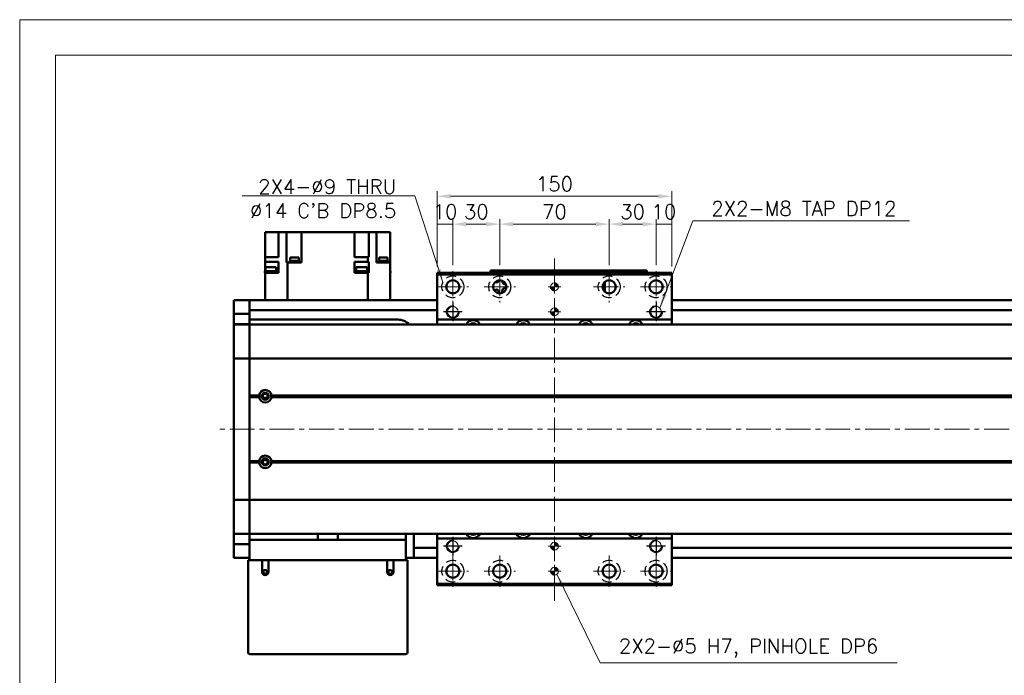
# Model space of a CAD drawing. Header units: millimetres. Extents: x 46891 to 50463, y 6223 to 9884.
# Tile 3 of 5: x 48547 to 49176, y 9465 to 9884. Entities that reach past the tile are written whole.
import ezdxf

# ---------------------------------------------------------------- set-up
doc = ezdxf.new("R2010")
doc.units = ezdxf.units.MM
doc.header["$LTSCALE"] = 0.5
doc.linetypes.add('CENTER', pattern=[50.8, 31.75, -6.35, 6.35, -6.35])
doc.linetypes.add('HIDDENX2', pattern=[19.05, 12.7, -6.35])
doc.layers.get('0').update_dxf_attribs({"lineweight": 20})
doc.layers.add('1', color=1, linetype='CENTER', lineweight=13)
doc.layers.add('외형선(ISO)', color=7, linetype='Continuous', lineweight=50)
for name, color, linetype in [('2', 2, 'HIDDENX2'), ('C', 1, 'CENTER'), ('DIM', 4, 'Continuous')]:
    doc.layers.add(name, color=color, linetype=linetype)
doc.styles.add('DSR TEXT', font='romans.shx', dxfattribs={"bigfont": 'whgtxt.shx'})
doc.styles.get("Standard").update_dxf_attribs({"font": 'romans.shx', "bigfont": 'whgtxt.shx'})
doc.dimstyles.new('DSR', dxfattribs={"dimscale": 2, "dimtxt": 3, "dimasz": 3, "dimexe": 0.5, "dimexo": 0.5, "dimgap": 0.5, "dimtad": 1, "dimdsep": 46, "dimtxsty": 'Standard', "dimcen": 2.5, "dimclrd": 4, "dimclre": 4, "dimclrt": 2, "dimadec": 0, "dimazin": 2, "dimtfac": 1, "dimtmove": 0, "dimatfit": 3, "dimfxl": 0, "dimlwd": -1, "dimlwe": -1, "dimarcsym": 0})

# ---------------------------------------------------------------- blocks, each defined once
blk = doc.blocks.new('A$C1C1952E1')
at = {"color": 1}
blk.add_lwpolyline([(0, 0), (420, 0), (420, 297), (0, 297)], close=True, dxfattribs=at)
at = {"color": 3}
blk.add_lwpolyline([(5, 5), (415, 5), (415, 292), (5, 292)], close=True, dxfattribs=at)
blk = doc.blocks.new('A$C33E56CC6')
h = blk.add_hatch()
h.set_pattern_fill('ANSI31', color=256, style=0)
h.set_pattern_definition([(45, (-7065.45672, -6508.5399), (-0.0883883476, 0.0883883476), [])])
h.paths.add_polyline_path([(4, 6.5, 0.414214), (1.5, 4), (4, 4)])
h.paths.add_polyline_path([(6.5, 4), (4, 4), (4, 1.5, 0.414214)])
blk.add_circle((4, 4), 2.5)
at = {"layer": '1'}
for p, q in [((4, 0), (4, 8)), ((0, 4), (8, 4))]:
    blk.add_line(p, q, dxfattribs=at)
blk = doc.blocks.new('tap8')
blk.add_circle((0, 0), 3.4)
at = {"layer": 'C', "color": 1, "linetype": 'CENTER'}
for p, q in [((-6.05, 0), (6.05, 0)), ((0, -6.05), (0, 6.05))]:
    blk.add_line(p, q, dxfattribs=at)
at = {"layer": 'DIM', "color": 3}
blk.add_arc((0, 0), 4, 263.84551, 189.43144, dxfattribs=at)
blk = doc.blocks.new('*D90')
at = {"color": 1, "linetype": 'ByBlock'}
for p, q in [((48813.71, 9726.16), (48813.71, 9756.63)), ((48823.71, 9727.16), (48823.71, 9756.63)), ((48823.71, 9753.33), (48813.71, 9753.33))]:
    blk.add_line(p, q, dxfattribs=at)
at = {"layer": 'Defpoints', "color": 0}
for p in [(48813.71, 9753.33), (48813.71, 9722.2), (48823.71, 9723.2)]:
    blk.add_point(p, dxfattribs=at)
at = {"color": 3, "insert": (48818.71, 9761.25), "char_height": 9.24, "attachment_point": 5, "style": 'DSR TEXT'}
blk.add_mtext('10', dxfattribs=at)
blk = doc.blocks.new('*D91')
at = {"color": 1, "linetype": 'ByBlock'}
for p, q in [((48823.71, 9727.16), (48823.71, 9756.63)), ((48853.71, 9727.16), (48853.71, 9756.63)), ((48832.29, 9753.33), (48845.13, 9753.33))]:
    blk.add_line(p, q, dxfattribs=at)
at = {"color": 1}
for points in [[(48832.29, 9754.76), (48832.29, 9751.9), (48823.71, 9753.33)], [(48845.13, 9754.76), (48845.13, 9751.9), (48853.71, 9753.33)]]:
    blk.add_solid(points, dxfattribs=at)
at = {"layer": 'Defpoints', "color": 0}
for p in [(48853.71, 9753.33), (48823.71, 9723.2), (48853.71, 9723.2)]:
    blk.add_point(p, dxfattribs=at)
at = {"color": 3, "insert": (48838.71, 9761.25), "char_height": 9.24, "attachment_point": 5, "style": 'DSR TEXT'}
blk.add_mtext('30', dxfattribs=at)
blk = doc.blocks.new('*D92')
at = {"color": 1, "linetype": 'ByBlock'}
for p, q in [((48853.71, 9727.16), (48853.71, 9756.63)), ((48923.71, 9727.16), (48923.71, 9756.63)), ((48862.29, 9753.33), (48915.13, 9753.33))]:
    blk.add_line(p, q, dxfattribs=at)
at = {"color": 1}
for points in [[(48862.29, 9754.76), (48862.29, 9751.9), (48853.71, 9753.33)], [(48915.13, 9754.76), (48915.13, 9751.9), (48923.71, 9753.33)]]:
    blk.add_solid(points, dxfattribs=at)
at = {"layer": 'Defpoints', "color": 0}
for p in [(48923.71, 9753.33), (48853.71, 9723.2), (48923.71, 9723.2)]:
    blk.add_point(p, dxfattribs=at)
at = {"color": 3, "insert": (48888.71, 9761.25), "char_height": 9.24, "attachment_point": 5, "style": 'DSR TEXT'}
blk.add_mtext('70', dxfattribs=at)
blk = doc.blocks.new('*D93')
at = {"color": 1, "linetype": 'ByBlock'}
for p, q in [((48923.71, 9727.16), (48923.71, 9756.63)), ((48953.71, 9727.16), (48953.71, 9756.63)), ((48932.29, 9753.33), (48945.13, 9753.33))]:
    blk.add_line(p, q, dxfattribs=at)
at = {"color": 1}
for points in [[(48932.29, 9754.76), (48932.29, 9751.9), (48923.71, 9753.33)], [(48945.13, 9754.76), (48945.13, 9751.9), (48953.71, 9753.33)]]:
    blk.add_solid(points, dxfattribs=at)
at = {"layer": 'Defpoints', "color": 0}
for p in [(48953.71, 9753.33), (48923.71, 9723.2), (48953.71, 9723.2)]:
    blk.add_point(p, dxfattribs=at)
at = {"color": 3, "insert": (48938.71, 9761.25), "char_height": 9.24, "attachment_point": 5, "style": 'DSR TEXT'}
blk.add_mtext('30', dxfattribs=at)
blk = doc.blocks.new('*D94')
at = {"color": 1, "linetype": 'ByBlock'}
for p, q in [((48953.71, 9727.16), (48953.71, 9756.63)), ((48963.71, 9726.16), (48963.71, 9756.63)), ((48953.71, 9753.33), (48963.71, 9753.33))]:
    blk.add_line(p, q, dxfattribs=at)
at = {"layer": 'Defpoints', "color": 0}
for p in [(48963.71, 9753.33), (48953.71, 9723.2), (48963.71, 9722.2)]:
    blk.add_point(p, dxfattribs=at)
at = {"color": 3, "insert": (48958.71, 9761.25), "char_height": 9.24, "attachment_point": 5, "style": 'DSR TEXT'}
blk.add_mtext('10', dxfattribs=at)
blk = doc.blocks.new('*D95')
at = {"color": 1, "linetype": 'ByBlock'}
for p, q in [((48813.71, 9726.16), (48813.71, 9774.49)), ((48963.71, 9726.16), (48963.71, 9774.49)), ((48955.13, 9771.19), (48822.29, 9771.19))]:
    blk.add_line(p, q, dxfattribs=at)
at = {"color": 1}
for points in [[(48822.29, 9772.62), (48822.29, 9769.76), (48813.71, 9771.19)], [(48955.13, 9772.62), (48955.13, 9769.76), (48963.71, 9771.19)]]:
    blk.add_solid(points, dxfattribs=at)
at = {"layer": 'Defpoints', "color": 0}
for p in [(48813.71, 9771.19), (48813.71, 9722.2), (48963.71, 9722.2)]:
    blk.add_point(p, dxfattribs=at)
at = {"color": 3, "insert": (48888.71, 9779.11), "char_height": 9.24, "attachment_point": 5, "style": 'DSR TEXT'}
blk.add_mtext('150', dxfattribs=at)

msp = doc.modelspace()

# ---------------------------------------------------------------- linework, layer by layer
at = {"layer": '1'}
for p, q in [((48888.71073, 9512.2047), (48888.71073, 9732.2047)), ((48823.71073, 9723.2047), (48823.71073, 9703.2047)), ((48853.71073, 9723.2047), (48853.71073, 9703.2047)), ((48923.71073, 9723.2047), (48923.71073, 9703.2047)), ((48953.71073, 9723.2047), (48953.71073, 9703.2047)), ((48813.71073, 9713.2047), (48833.71073, 9713.2047)), ((48843.71073, 9713.2047), (48863.71073, 9713.2047)), ((48913.71073, 9713.2047), (48933.71073, 9713.2047)), ((48943.71073, 9713.2047), (48963.71073, 9713.2047)), ((49763.71073, 9622.2047), (48673.71073, 9622.2047)), ((48823.71073, 9541.2047), (48823.71073, 9521.2047)), ((48853.71073, 9541.2047), (48853.71073, 9521.2047)), ((48923.71073, 9541.2047), (48923.71073, 9521.2047)), ((48953.71073, 9541.2047), (48953.71073, 9521.2047)), ((48813.71073, 9531.2047), (48833.71073, 9531.2047)), ((48843.71073, 9531.2047), (48863.71073, 9531.2047)), ((48913.71073, 9531.2047), (48933.71073, 9531.2047)), ((48943.71073, 9531.2047), (48963.71073, 9531.2047))]:
    msp.add_line(p, q, dxfattribs=at)
at = {"layer": '2'}
for centre in [(48823.71073, 9713.2047), (48853.71073, 9713.2047), (48923.71073, 9713.2047), (48953.71073, 9713.2047), (48823.71073, 9531.2047), (48853.71073, 9531.2047), (48923.71073, 9531.2047), (48953.71073, 9531.2047)]:
    msp.add_circle(centre, 7, dxfattribs=at)
at = {"layer": '외형선(ISO)'}
for p, q in [((48703.71073, 9748.2047), (48703.71073, 9732.2047)), ((48708.11073, 9748.2047), (48703.71073, 9748.2047)), ((48708.11073, 9748.2047), (48712.11073, 9748.2047)), ((48712.11073, 9732.2047), (48712.11073, 9748.2047)), ((48712.26688, 9748.2047), (48712.11073, 9748.2047)), ((48712.26688, 9748.2047), (48717.34362, 9748.2047)), ((48717.34362, 9728.7047), (48717.34362, 9748.2047)), ((48722.51073, 9748.2047), (48717.34362, 9748.2047)), ((48722.51073, 9748.2047), (48727.01073, 9748.2047)), ((48727.01073, 9728.7047), (48727.01073, 9748.2047)), ((48760.91073, 9748.2047), (48727.01073, 9748.2047)), ((48760.91073, 9748.2047), (48760.91073, 9732.2047)), ((48760.91073, 9748.2047), (48764.91073, 9748.2047)), ((48770.03267, 9748.2047), (48764.91073, 9748.2047)), ((48770.03267, 9732.2047), (48770.03267, 9748.2047)), ((48770.0434, 9748.2047), (48770.03267, 9748.2047)), ((48770.0434, 9748.2047), (48774.81073, 9748.2047)), ((48774.81073, 9728.7047), (48774.81073, 9748.2047)), ((48774.81073, 9748.2047), (48779.31073, 9748.2047)), ((48783.71073, 9748.2047), (48779.31073, 9748.2047)), ((48783.71073, 9728.7047), (48783.71073, 9748.2047)), ((48703.71073, 9729.2047), (48703.71073, 9732.2047)), ((48712.11073, 9732.2047), (48703.71073, 9732.2047)), ((48725.26215, 9731.9047), (48719.76215, 9731.9047)), ((48719.76215, 9731.9047), (48719.76215, 9729.9047)), ((48725.26215, 9731.9047), (48725.26215, 9729.9047)), ((48760.91073, 9732.2047), (48769.37692, 9732.2047)), ((48769.37692, 9729.2047), (48769.37692, 9732.2047)), ((48770.03267, 9732.2047), (48769.37692, 9732.2047)), ((48782.02167, 9731.9047), (48776.52167, 9731.9047)), ((48776.52167, 9731.9047), (48776.52167, 9729.9047)), ((48782.02167, 9731.9047), (48782.02167, 9729.9047)), ((48703.71073, 9724.2047), (48703.71073, 9729.2047)), ((48703.71073, 9729.2047), (48712.11073, 9729.2047)), ((48703.71073, 9724.2047), (48703.71073, 9723.2047)), ((48703.71073, 9724.2047), (48703.79083, 9724.2047)), ((48710.79083, 9725.8047), (48703.79083, 9725.8047)), ((48703.79083, 9723.2047), (48703.79083, 9725.8047)), ((48710.79083, 9723.2047), (48710.79083, 9725.8047)), ((48712.11073, 9724.2047), (48710.79083, 9724.2047)), ((48712.11073, 9724.2047), (48712.11073, 9729.2047)), ((48712.11073, 9724.2047), (48712.14979, 9724.2047)), ((48712.14979, 9724.2047), (48712.14979, 9722.2047)), ((48717.34362, 9728.7047), (48717.37806, 9728.7047)), ((48718.04454, 9728.7047), (48717.37806, 9728.7047)), ((48718.04454, 9704.7047), (48718.04454, 9728.7047)), ((48718.04454, 9728.7047), (48727.01073, 9728.7047)), ((48725.51215, 9729.2047), (48719.51215, 9729.2047)), ((48719.51215, 9729.2047), (48719.51215, 9728.7047)), ((48725.46215, 9729.9047), (48719.56215, 9729.9047)), ((48719.56215, 9729.9047), (48719.56215, 9729.2047)), ((48725.46215, 9729.9047), (48725.46215, 9729.2047)), ((48725.51215, 9729.2047), (48725.51215, 9728.7047)), ((48760.9093, 9724.2047), (48760.91073, 9724.2047)), ((48760.9093, 9724.2047), (48760.9093, 9722.2047)), ((48760.91073, 9729.2047), (48769.37692, 9729.2047)), ((48760.91073, 9724.2047), (48760.91073, 9729.2047)), ((48761.92135, 9724.2047), (48760.91073, 9724.2047)), ((48768.92135, 9725.8047), (48761.92135, 9725.8047)), ((48761.92135, 9723.2047), (48761.92135, 9725.8047)), ((48768.92135, 9723.2047), (48768.92135, 9725.8047)), ((48768.92135, 9724.2047), (48770.03267, 9724.2047)), ((48769.37692, 9729.2047), (48770.03267, 9729.2047)), ((48770.03267, 9724.2047), (48770.03267, 9729.2047)), ((48770.03267, 9724.2047), (48770.03536, 9724.2047)), ((48770.03536, 9722.2047), (48770.03536, 9724.2047)), ((48774.81073, 9728.7047), (48775.15457, 9728.7047)), ((48783.71073, 9728.7047), (48775.15457, 9728.7047)), ((48782.27167, 9729.2047), (48776.27167, 9729.2047)), ((48776.27167, 9729.2047), (48776.27167, 9728.7047)), ((48782.22167, 9729.9047), (48776.32167, 9729.9047)), ((48776.32167, 9729.9047), (48776.32167, 9729.2047)), ((48782.22167, 9729.9047), (48782.22167, 9729.2047)), ((48782.27167, 9729.2047), (48782.27167, 9728.7047)), ((48783.71073, 9704.7047), (48783.71073, 9728.7047)), ((48711.09083, 9723.2047), (48703.49083, 9723.2047)), ((48703.49083, 9722.2047), (48703.49083, 9723.2047)), ((48703.49083, 9722.2047), (48703.71073, 9722.2047)), ((48703.71073, 9722.2047), (48703.71073, 9704.7047)), ((48712.14979, 9722.2047), (48703.71073, 9722.2047)), ((48711.09083, 9722.2047), (48711.09083, 9723.2047)), ((48764.14742, 9722.2047), (48760.9093, 9722.2047)), ((48769.22135, 9723.2047), (48761.62135, 9723.2047)), ((48761.62135, 9722.2047), (48761.62135, 9723.2047)), ((48764.14742, 9722.2047), (48766.69527, 9722.2047)), ((48769.37692, 9722.2047), (48766.69527, 9722.2047)), ((48769.22135, 9722.2047), (48769.22135, 9723.2047)), ((48769.37692, 9704.7047), (48769.37692, 9722.2047)), ((48770.03536, 9722.2047), (48769.37692, 9722.2047)), ((48783.93063, 9723.2047), (48783.71073, 9723.2047)), ((48783.71073, 9722.2047), (48783.93063, 9722.2047)), ((48783.93063, 9722.2047), (48783.93063, 9723.2047)), ((48813.71073, 9722.2047), (48813.71073, 9721.2047)), ((48813.71073, 9722.2047), (48963.71073, 9722.2047)), ((48813.71073, 9721.2047), (48813.71073, 9692.2047)), ((48963.71073, 9721.2047), (48813.71073, 9721.2047)), ((48847.71073, 9723.70468), (48847.71073, 9723.70466)), ((48847.71073, 9723.70468), (48897.71073, 9723.70468)), ((48847.71073, 9722.2047), (48847.71073, 9723.70466)), ((48850.71073, 9723.70465), (48894.71073, 9723.70465)), ((48897.71073, 9723.70468), (48897.71073, 9723.70466)), ((48897.71073, 9723.70468), (48947.71073, 9723.70468)), ((48897.71073, 9723.70466), (48897.71073, 9722.2047)), ((48897.71073, 9722.2047), (48897.71073, 9723.70466)), ((48900.71073, 9723.70465), (48944.71073, 9723.70465)), ((48947.71073, 9723.70466), (48947.71073, 9722.2047)), ((48963.71073, 9721.2047), (48963.71073, 9722.2047)), ((48963.71073, 9692.2047), (48963.71073, 9721.2047)), ((48919.61073, 9712.08555), (48919.61073, 9714.32385)), ((48920.91073, 9716.40197), (48920.91073, 9710.90469)), ((48920.91073, 9710.90469), (48920.13688, 9710.90469)), ((48920.91073, 9710.90469), (48920.91073, 9710.00744)), ((48683.71073, 9701.7047), (48683.71073, 9704.7047)), ((48693.71073, 9704.7047), (48683.71073, 9704.7047)), ((48683.71073, 9701.7047), (48683.71073, 9698.7651)), ((48683.71073, 9698.7651), (48683.71073, 9695.96506)), ((48693.71073, 9701.7047), (48693.71073, 9704.7047)), ((48693.71073, 9704.7047), (48813.71073, 9704.7047)), ((48693.71073, 9704.7047), (48693.71073, 9701.7047)), ((48693.71073, 9701.7047), (48693.71073, 9699.2047)), ((48693.71073, 9698.7651), (48693.71073, 9701.7047)), ((48693.71073, 9695.96506), (48693.71073, 9698.7651)), ((48963.71073, 9704.7047), (49743.71073, 9704.7047)), ((48683.71073, 9695.96506), (48683.71073, 9689.27136)), ((48693.71073, 9695.96506), (48683.71073, 9695.96506)), ((48693.71073, 9698.2047), (48813.71073, 9698.2047)), ((48693.71073, 9689.27136), (48693.71073, 9695.96506)), ((48963.71073, 9698.2047), (49743.71073, 9698.2047)), ((48683.71073, 9689.27136), (48683.71073, 9689.2047)), ((48693.71073, 9689.27136), (48683.71073, 9689.27136)), ((48683.71073, 9686.50835), (48683.71073, 9689.2047)), ((48693.71073, 9689.2047), (48683.71073, 9689.2047)), ((48683.71073, 9667.90022), (48683.71073, 9686.50835)), ((48788.71073, 9692.2047), (48693.71073, 9692.2047)), ((48693.71073, 9689.2047), (48693.71073, 9689.27136)), ((48693.71073, 9689.2047), (48693.71073, 9686.50835)), ((48693.71073, 9686.50835), (48693.71073, 9689.2047)), ((49743.71073, 9689.2047), (48693.71073, 9689.2047)), ((48693.71073, 9686.50835), (48693.71073, 9667.90022)), ((48693.71073, 9667.90022), (48693.71073, 9686.50835)), ((48813.71073, 9692.2047), (48813.71073, 9689.2047)), ((48963.71073, 9692.2047), (48813.71073, 9692.2047)), ((48963.71073, 9689.2047), (48963.71073, 9692.2047)), ((48683.71073, 9667.90022), (48683.71073, 9667.43211)), ((48683.71073, 9665.43211), (48683.71073, 9667.43211)), ((48693.71073, 9667.43211), (48683.71073, 9667.43211)), ((48693.71073, 9667.43211), (48693.71073, 9667.90022)), ((48693.71073, 9667.90022), (48693.71073, 9667.43211)), ((48693.71073, 9667.43211), (48693.71073, 9665.43211)), ((48693.71073, 9665.43211), (48693.71073, 9667.43211)), ((49743.71073, 9667.43211), (48693.71073, 9667.43211)), ((48683.71073, 9665.43211), (48683.71073, 9578.97729)), ((48693.71073, 9578.97729), (48693.71073, 9665.43211)), ((48693.71073, 9665.43211), (48693.71073, 9643.7047)), ((48699.7421, 9643.7047), (48693.71073, 9643.7047)), ((48700.21073, 9643.2047), (48693.71073, 9643.2047)), ((48699.7421, 9642.7047), (48693.71073, 9642.7047)), ((48693.71073, 9642.7047), (48693.71073, 9601.7047)), ((48702.43494, 9642.2047), (48704.98652, 9642.2047)), ((49730.21073, 9643.2047), (48707.21073, 9643.2047)), ((49729.7421, 9643.7047), (48707.67936, 9643.7047)), ((49729.7421, 9642.7047), (48707.67936, 9642.7047)), ((48699.7421, 9601.7047), (48693.71073, 9601.7047)), ((48700.21073, 9601.2047), (48693.71073, 9601.2047)), ((48699.7421, 9600.7047), (48693.71073, 9600.7047)), ((48693.71073, 9600.7047), (48693.71073, 9578.97729)), ((48702.43494, 9602.2047), (48704.98652, 9602.2047)), ((49730.21073, 9601.2047), (48707.21073, 9601.2047)), ((49729.7421, 9601.7047), (48707.67936, 9601.7047)), ((49729.7421, 9600.7047), (48707.67936, 9600.7047)), ((48683.71073, 9576.97729), (48683.71073, 9578.97729)), ((48693.71073, 9578.97729), (48693.71073, 9576.97729)), ((48693.71073, 9576.97729), (48693.71073, 9578.97729)), ((48683.71073, 9576.97729), (48683.71073, 9576.50918)), ((48693.71073, 9576.97729), (48683.71073, 9576.97729)), ((48683.71073, 9557.90106), (48683.71073, 9576.50918)), ((48693.71073, 9576.50918), (48693.71073, 9576.97729)), ((48693.71073, 9576.97729), (48693.71073, 9576.50918)), ((49743.71073, 9576.97729), (48693.71073, 9576.97729)), ((48693.71073, 9576.50918), (48693.71073, 9557.90106)), ((48693.71073, 9557.90106), (48693.71073, 9576.50918)), ((48683.71073, 9555.2047), (48683.71073, 9557.90106)), ((48683.71073, 9555.2047), (48683.71073, 9555.13805)), ((48693.71073, 9555.2047), (48683.71073, 9555.2047)), ((48683.71073, 9555.13805), (48683.71073, 9548.44434)), ((48693.71073, 9555.13805), (48683.71073, 9555.13805)), ((48693.71073, 9557.90106), (48693.71073, 9555.2047)), ((48693.71073, 9555.2047), (48693.71073, 9557.90106)), ((48693.71073, 9555.13805), (48693.71073, 9555.2047)), ((49743.71073, 9555.2047), (48693.71073, 9555.2047)), ((48693.71073, 9554.22556), (48693.71073, 9555.13805)), ((48693.71073, 9554.22556), (48693.71073, 9551.2047)), ((48737.3076, 9551.2047), (48737.3076, 9555.2047)), ((48750.11385, 9555.2047), (48750.11385, 9551.2047)), ((48793.71073, 9551.2047), (48793.71073, 9555.2047)), ((48798.71073, 9550.2047), (48798.71073, 9555.2047)), ((48813.71073, 9555.2047), (48813.71073, 9552.2047)), ((48963.71073, 9552.2047), (48963.71073, 9555.2047)), ((48683.71073, 9548.44434), (48683.71073, 9545.6443)), ((48693.71073, 9548.44434), (48683.71073, 9548.44434)), ((48693.71073, 9551.2047), (48793.71073, 9551.2047)), ((48693.71073, 9538.2047), (48693.71073, 9551.2047)), ((48793.71073, 9551.2047), (48793.71073, 9538.2047)), ((48798.71073, 9546.2047), (48798.71073, 9550.2047)), ((48813.71073, 9552.2047), (48813.71073, 9523.2047)), ((48813.71073, 9552.2047), (48963.71073, 9552.2047)), ((48963.71073, 9523.2047), (48963.71073, 9552.2047)), ((48683.71073, 9545.6443), (48683.71073, 9542.7047)), ((48683.71073, 9539.7047), (48683.71073, 9542.7047)), ((48798.71073, 9546.2047), (48798.71073, 9545.2047)), ((48798.71073, 9546.2047), (48813.71073, 9546.2047)), ((48798.71073, 9542.7047), (48798.71073, 9545.2047)), ((48798.71073, 9542.7047), (48798.71073, 9539.7047)), ((48963.71073, 9546.2047), (49743.71073, 9546.2047)), ((48693.71073, 9539.7047), (48683.71073, 9539.7047)), ((48693.71073, 9538.2047), (48692.71073, 9538.2047)), ((48692.71073, 9479.2047), (48692.71073, 9538.2047)), ((48701.71073, 9538.2047), (48693.71073, 9538.2047)), ((48705.71073, 9538.2047), (48701.71073, 9538.2047)), ((48701.71073, 9538.2047), (48701.71073, 9530.7047)), ((48705.71073, 9530.7047), (48705.71073, 9538.2047)), ((48781.71073, 9538.2047), (48705.71073, 9538.2047)), ((48785.71073, 9538.2047), (48781.71073, 9538.2047)), ((48781.71073, 9538.2047), (48781.71073, 9530.7047)), ((48785.71073, 9530.7047), (48785.71073, 9538.2047)), ((48793.71073, 9538.2047), (48785.71073, 9538.2047)), ((48793.71073, 9539.7047), (48798.71073, 9539.7047)), ((48794.71073, 9538.2047), (48793.71073, 9538.2047)), ((48794.71073, 9538.2047), (48794.71073, 9479.2047)), ((48798.71073, 9539.7047), (48813.71073, 9539.7047)), ((48963.71073, 9539.7047), (49743.71073, 9539.7047)), ((48813.71073, 9523.2047), (48813.71073, 9522.2047)), ((48813.71073, 9523.2047), (48963.71073, 9523.2047)), ((48963.71073, 9522.2047), (48963.71073, 9523.2047)), ((48813.71073, 9522.2047), (48963.71073, 9522.2047)), ((48793.71073, 9478.2047), (48693.71073, 9478.2047))]:
    msp.add_line(p, q, dxfattribs=at)
for centre, radius in [((48823.71073, 9713.2047), 4.25), ((48853.71073, 9713.2047), 4.25), ((48923.71073, 9713.2047), 4.25), ((48953.71073, 9713.2047), 4.25), ((48703.71073, 9643.2047), 2.25), ((48703.71073, 9643.2047), 1.621), ((48703.71073, 9601.2047), 2.25), ((48703.71073, 9601.2047), 1.621), ((48823.71073, 9531.2047), 4.25), ((48853.71073, 9531.2047), 4.25), ((48923.71073, 9531.2047), 4.25), ((48953.71073, 9531.2047), 4.25), ((48703.71073, 9530.7047), 1.2295), ((48783.71073, 9530.7047), 1.2295)]:
    msp.add_circle(centre, radius, dxfattribs=at)
for centre, radius, start, end in [((48851.71073, 9710.2047), 1.2295, 302.70084966, 169.91907445), ((48851.71073, 9717.2047), 1.2295, 224.84408809, 8.28605272), ((48857.71073, 9710.2047), 2.5, 84.96680659, 201.29333659), ((48857.71073, 9717.2047), 2.5, 180.53962055, 269.46033138), ((48788.71073, 9682.2047), 10, 44.42700414, 90), ((48836.71073, 9687.2047), 4.75, 24.90106926, 155.09893074), ((48836.71073, 9687.2047), 2.75, 46.65825749, 133.34174251), ((48868.71073, 9687.2047), 4.75, 24.90106926, 155.09893074), ((48868.71073, 9687.2047), 2.75, 46.65825749, 133.34174251), ((48908.71073, 9687.2047), 4.75, 24.90106926, 155.09893074), ((48908.71073, 9687.2047), 2.75, 46.65825749, 133.34174251), ((48940.71073, 9687.2047), 4.75, 24.90106926, 155.09893074), ((48940.71073, 9687.2047), 2.75, 46.65825749, 133.34174251), ((48703.71073, 9643.2047), 4, 7.18075589, 172.81924411), ((48703.71073, 9643.2047), 4, 187.18075578, 352.81924422), ((48703.71073, 9601.2047), 4, 7.18075578, 172.81924422), ((48703.71073, 9601.2047), 4, 187.18075578, 352.81924422), ((48836.71073, 9557.2047), 4.75, 204.90105547, 335.09894453), ((48836.71073, 9557.2047), 2.75, 226.65822603, 313.34177397), ((48868.71073, 9557.2047), 4.75, 204.90105547, 335.09894453), ((48868.71073, 9557.2047), 2.75, 226.65822603, 313.34177397), ((48908.71073, 9557.2047), 4.75, 204.90105547, 335.09894453), ((48908.71073, 9557.2047), 2.75, 226.65822603, 313.34177397), ((48940.71073, 9557.2047), 4.75, 204.90105547, 335.09894453), ((48940.71073, 9557.2047), 2.75, 226.65822603, 313.34177397), ((48703.71073, 9530.7047), 2, 180, 0), ((48783.71073, 9530.7047), 2, 180, 0), ((48693.71073, 9479.2047), 1, 180, 270), ((48793.71073, 9479.2047), 1, 270, 0)]:
    msp.add_arc(centre, radius, start, end, dxfattribs=at)
at = {"layer": '외형선(ISO)', "extrusion": (0, 0, -1)}
for centre, major_axis, start_param, end_param in [((48850.71073, 9723.70466), (-3, 0), 4.71221136, 6.282830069), ((48894.71073, 9723.70466), (3, 0), 6.283007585, 7.853981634), ((48900.71073, 9723.70466), (-3, 0), 4.712203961, 6.28281528), ((48944.71073, 9723.70466), (3, 0), 6.283000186, 7.853981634)]:
    msp.add_ellipse(centre, major_axis=major_axis, ratio=0.00001, start_param=start_param, end_param=end_param, dxfattribs=at)
at = {"layer": '외형선(ISO)'}
for points in [[(48699.7421, 9643.7047), (48699.97642, 9643.43902), (48700.21073, 9643.2047)], [(48700.21073, 9643.2047), (48699.97642, 9642.97039), (48699.7421, 9642.7047)], [(48707.21073, 9643.2047), (48707.44504, 9643.43902), (48707.67936, 9643.7047)], [(48707.67936, 9642.7047), (48707.44504, 9642.97039), (48707.21073, 9643.2047)], [(48699.7421, 9601.7047), (48699.97642, 9601.43902), (48700.21073, 9601.2047)], [(48700.21073, 9601.2047), (48699.97642, 9600.97039), (48699.7421, 9600.7047)], [(48707.21073, 9601.2047), (48707.44504, 9601.43902), (48707.67936, 9601.7047)], [(48707.67936, 9600.7047), (48707.44504, 9600.97039), (48707.21073, 9601.2047)]]:
    msp.add_open_spline(points, degree=2, dxfattribs=at)

# ---------------------------------------------------------------- block references
at = {"xscale": 4.563000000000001, "yscale": 4.563000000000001, "zscale": 4.563000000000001}
msp.add_blockref('A$C1C1952E1', (48546.67132, 8528.99552), dxfattribs=at)
at = {"xscale": -1}
for name, p, rotation in [('A$C33E56CC6', (48884.71073, 9717.2047), 180), ('tap8', (48823.71073, 9697.2047), 90), ('A$C33E56CC6', (48884.71073, 9701.2047), 180), ('tap8', (48953.71073, 9697.2047), 90), ('tap8', (48823.71073, 9547.2047), 90), ('A$C33E56CC6', (48884.71073, 9551.2047), 180), ('tap8', (48953.71073, 9547.2047), 90), ('A$C33E56CC6', (48884.71073, 9535.2047), 180)]:
    msp.add_blockref(name, p, dxfattribs=dict(at, rotation=rotation))

# ---------------------------------------------------------------- texts
at = {"color": 3, "char_height": 9.24, "style": 'DSR TEXT'}
for s, insert, attachment_point in [("2X4-%%C9 THRU\\P%%C14 C'B DP8.5", (48787.51198, 9757.34252), 9), ('2X2-M8 TAP DP12', (48989.07274, 9758.71615), 7), ('2X2-%%C5 H7, PINHOLE DP6', (48929.90018, 9475.88129), 7)]:
    msp.add_mtext(s, dxfattribs=dict(at, insert=insert, attachment_point=attachment_point))

# ---------------------------------------------------------------- dimensions: what is measured, and where the dimension line sits
for base, p1, p2, picture, middle in [((48813.71073, 9771.19196), (48963.71073, 9722.2047), (48813.71073, 9722.2047), '*D95', (48888.71073, 9779.11196)), ((48813.71073, 9753.33174), (48823.71073, 9723.2047), (48813.71073, 9722.2047), '*D90', (48818.71073, 9761.25174)), ((48853.71073, 9753.33174), (48823.71073, 9723.2047), (48853.71073, 9723.2047), '*D91', (48838.71073, 9761.25174)), ((48923.71073, 9753.33174), (48853.71073, 9723.2047), (48923.71073, 9723.2047), '*D92', (48888.71073, 9761.25174)), ((48953.71073, 9753.33174), (48923.71073, 9723.2047), (48953.71073, 9723.2047), '*D93', (48938.71073, 9761.25174)), ((48963.71073, 9753.33174), (48953.71073, 9723.2047), (48963.71073, 9722.2047), '*D94', (48958.71073, 9761.25174))]:
    dim = msp.add_linear_dim(base=base, p1=p1, p2=p2, dimstyle='DSR', override={"dimscale": 3.3, "dimtxt": 2.8, "dimasz": 2.600136, "dimexe": 1, "dimexo": 1.2, "dimgap": 1, "dimdec": 4, "dimtxsty": 'DSR TEXT', "dimclrd": 1, "dimclre": 1, "dimclrt": 3, "dimtdec": 4, "dimtix": 1})
    dim.commit()
    dim.dimension.update_dxf_attribs({"geometry": picture, "text_midpoint": middle})

# ---------------------------------------------------------------- leaders
at = {"annotation_type": 0, "has_hookline": 1}
for points, hookline_direction, text_width in [([(48817.35279, 9716.13328), (48799.39243, 9771.41459), (48790.81198, 9771.41459)], 1, 98.615), ([(48956.29002, 9700.26203), (48977.19229, 9755.41615), (48985.77274, 9755.41615)], 0, 126.775), ([(48890.27517, 9529.2547), (48918.01973, 9472.58129), (48926.60018, 9472.58129)], 0, 178.0625)]:
    msp.add_leader(points, dimstyle='DSR', override={"dimscale": 3.3, "dimtxt": 2.8, "dimasz": 2.600136, "dimexe": 1, "dimexo": 1.2, "dimgap": 1, "dimdec": 4, "dimtxsty": 'DSR TEXT', "dimclrd": 1, "dimclre": 1, "dimclrt": 3, "dimtdec": 4, "dimtix": 1}, dxfattribs=dict(at, hookline_direction=hookline_direction, text_width=text_width))

doc.saveas('drawing.dxf')
